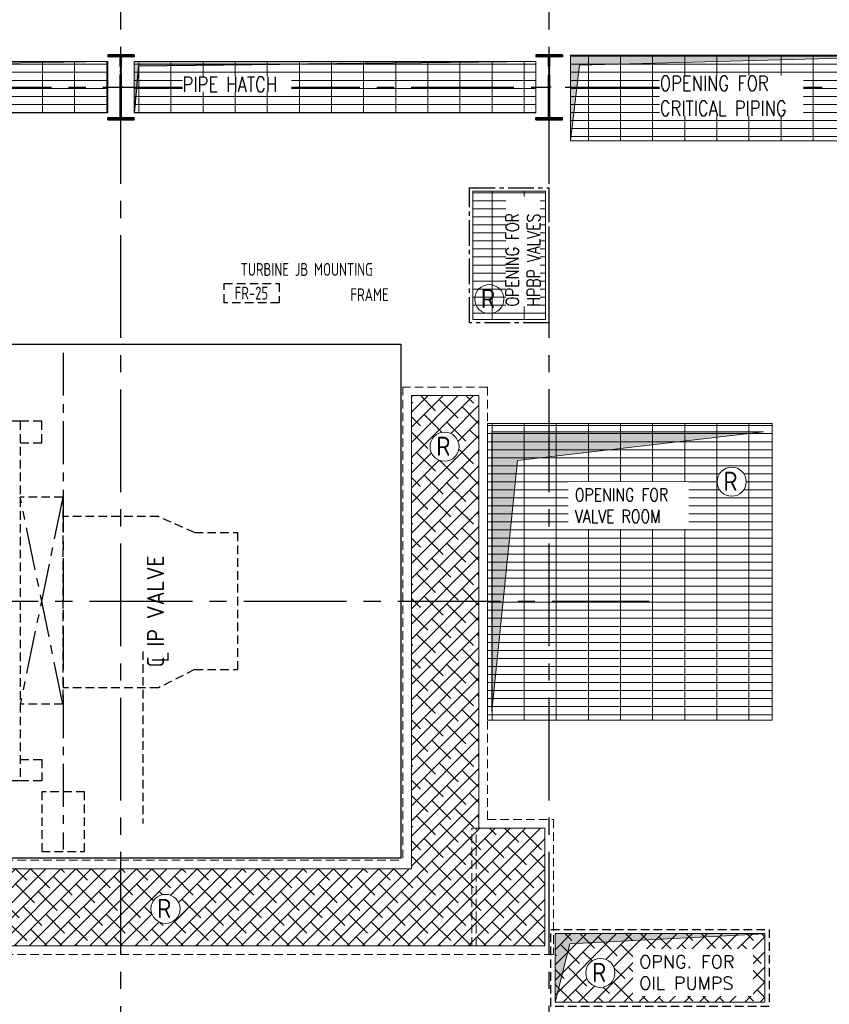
# Model space of a CAD drawing. Extents: x -287416 to 4934791, y -504132 to 1826789.
# Tile 160 of 256: x 501968 to 520876, y 167424 to 190417. Entities that reach past the tile are written whole.
import ezdxf
from ezdxf.enums import TextEntityAlignment as Align

# ---------------------------------------------------------------- set-up
doc = ezdxf.new("R2010")
doc.units = 0
doc.header["$LTSCALE"] = 800
doc.header["$MEASUREMENT"] = 0
for name, pattern in [('( Hidden )', [0.375, 0.25, -0.125]), ('CENTER', [2, 1.25, -0.25, 0.25, -0.25]), ('CENTER2', [1.125, 0.75, -0.125, 0.125, -0.125]), ('HIDDEN', [0.375, 0.25, -0.125])]:
    doc.linetypes.add(name, pattern=pattern)
doc.layers.get('0').update_dxf_attribs({"linetype": 'CONTINUOUS'})
for name, color, linetype in [('0-7-COL', 2, 'CENTER'), ('CL', 2, 'CENTER2'), ('COL', 1, 'CENTER'), ('GRID', 8, 'CENTER'), ('HATCH', 9, 'CONTINUOUS'), ('I', 4, 'CONTINUOUS'), ('LOGO', 7, 'CONTINUOUS'), ('M_BASE', 4, 'CONTINUOUS'), ('MECH_EQ', 251, 'HIDDEN'), ('STR', 2, 'CONTINUOUS'), ('TG', 2, 'CONTINUOUS')]:
    doc.layers.add(name, color=color, linetype=linetype)
for name, color, linetype, lineweight in [('A-CHEQUERED PLATE HATCH', 254, 'CONTINUOUS', 5), ('A-REMOVABLE GRATING', 252, 'CONTINUOUS', 9), ('DIM', 4, 'CONTINUOUS', 15), ('Opening', 30, 'CONTINUOUS', 15), ('PIPE OPENING HATCH', 7, 'CONTINUOUS', 13), ('T', 3, 'CONTINUOUS', 15), ('TEXT', 3, 'CONTINUOUS', 15)]:
    doc.layers.add(name, color=color, linetype=linetype, lineweight=lineweight)
doc.styles.add('ROAMNS', font='ROMANS.shx')
doc.styles.add('ROMANS', font='ISO9.shx', dxfattribs={"width": 0.8})
doc.styles.add('S3', font='ROMANS1.SHX', dxfattribs={"width": 0.8})
doc.styles.add('VER', font='ISO9.SHX')

# ---------------------------------------------------------------- blocks, each defined once
blk = doc.blocks.new('A$C48B609D5')
at = {"linetype": 'HIDDEN'}
for p, q in [((12335, 5000), (12335, -6050)), ((14310, 5000), (12335, 5000)), ((14310, 5000), (14310, -5100)), ((14310, -5100), (15850, -5100)), ((15850, -5100), (15850, -8250)), ((13945, -8050), (13945, -5300)), ((14045, -8050), (14045, -5300)), ((-5064, -6050), (12335, -6050)), ((-6567, -8250), (15850, -8250))]:
    blk.add_line(p, q, dxfattribs=at)
for p, q in [((12535, 4800), (12535, -6250)), ((14110, 4800), (12535, 4800)), ((14110, 4800), (14110, -5300)), ((13945, -5300), (15650, -5300)), ((15650, -5300), (15650, -8050)), ((-5180, -6250), (12535, -6250)), ((-6452, -8050), (15650, -8050))]:
    blk.add_line(p, q)
blk = doc.blocks.new('A$C1C927E47')
at = {"layer": 'COL'}
h = blk.add_hatch(dxfattribs=at)
h.set_pattern_fill('ANSI31', color=256, scale=100, style=0)
h.paths.add_polyline_path([(16, 0), (0, 0), (0, -710), (16, -710)])
h.paths.add_polyline_path([(16, 710), (0, 710), (0, 0), (16, 0)])
h.paths.add_polyline_path([(0, 710), (-16, 710), (-16, 0), (0, 0)])
h.paths.add_polyline_path([(0, 0), (-16, 0), (-16, -710), (0, -710)])
h.paths.add_polyline_path([(-310, -710), (-310, -760), (0, -760), (0, -710)])
h.paths.add_polyline_path([(310, -760), (310, -710), (0, -710), (0, -760)])
h.paths.add_polyline_path([(310, 710), (310, 760), (0, 760), (0, 710)])
h.paths.add_polyline_path([(-310, 760), (-310, 710), (0, 710), (0, 760)])
for p, q in [((310, 760), (-310, 760)), ((-310, 760), (-310, 710)), ((310, 710), (-310, 710)), ((-16, -710), (-16, 710)), ((16, -710), (16, 710)), ((310, 760), (310, 710)), ((-310, -710), (310, -710)), ((-310, -760), (-310, -710)), ((-310, -760), (310, -760)), ((310, -760), (310, -710))]:
    blk.add_line(p, q, dxfattribs=at)
at = {"layer": 'COL', "color": 2}
for p, q in [((0, -792), (0, 792)), ((44, 0), (-44, 0)), ((44, 0), (-44, 0))]:
    blk.add_line(p, q, dxfattribs=at)
blk = doc.blocks.new('A$C5C3352FF')
at = {"layer": 'TG', "flags": 128}
blk.add_lwpolyline([(12285, 6000), (12285, -6000), (-5035, -6000), (-6185, -4000), (-19340, -4000), (-19340, 4000), (-6185, 4000), (-5035, 6000)], close=True, dxfattribs=at)

msp = doc.modelspace()

# ---------------------------------------------------------------- hatches: boundary and pattern name
at = {"layer": 'A-CHEQUERED PLATE HATCH', "linetype": 'Continuous'}
h = msp.add_hatch(dxfattribs=at)
h.set_pattern_fill('ANSI38', color=256, scale=2000, angle=180, style=0)
h.paths.add_polyline_path([(479443.3, 172589.2), (492253.7, 172589.2), (493403.7, 170589.2), (511118.3, 170589.2), (511118.3, 181639.2), (512693.3, 181639.2), (512693.3, 171539.2), (514233.3, 171539.2), (514233.3, 168789.2), (492131.6, 168789.2), (490981.6, 170789.2), (479443.3, 170789.2)])
edge = h.paths.add_edge_path(flags=16)
edge.add_arc((485855.2, 171699.8), 339.7, 0, 360)
edge = h.paths.add_edge_path(flags=16)
edge.add_arc((505373.1, 169651.8), 339.7, 0, 360)
edge = h.paths.add_edge_path(flags=16)
edge.add_arc((511891.2, 180445.8), 339.7, 0, 360)
h = msp.add_hatch(dxfattribs=at)
h.set_pattern_fill('ANSI38', color=256, scale=2000, angle=180, style=0)
edge = h.paths.add_edge_path()
edge.add_arc((505373.1, 169651.8), 339.7, 295.63771, 604.36229)
edge.add_line((505226.1, 169345.5), (504837.9, 169345.5))
edge.add_line((504837.9, 169345.5), (504837.9, 170029.9))
edge.add_line((504837.9, 170029.9), (505869.6, 170029.9))
edge.add_line((505869.6, 170029.9), (505869.6, 169345.5))
edge.add_line((505869.6, 169345.5), (505520.1, 169345.5))
h = msp.add_hatch(dxfattribs=at)
h.set_pattern_fill('ANSI38', color=256, scale=2000, angle=180, style=0)
edge = h.paths.add_edge_path()
edge.add_arc((515530.3, 168157.2), 339.7, 0, 360)
h.paths.add_polyline_path([(514473.3, 169074.2), (514473.3, 167474.2), (519373.3, 167474.2), (519373.3, 169074.2)])
at = {"layer": 'A-REMOVABLE GRATING'}
h = msp.add_hatch(dxfattribs=at)
h.set_pattern_fill('GRATE', color=256, scale=6000, style=0)
h.paths.add_polyline_path([(514833.3, 189591.2), (523833.3, 189589.2), (523833.3, 187588.9), (514833.3, 187588.9)])
h = msp.add_hatch(dxfattribs=at)
h.set_pattern_fill('GRATE', color=256, scale=6000, style=0)
h.paths.add_polyline_path([(504023.4, 189439.3), (494643.4, 189439.3), (494643.4, 188239.3), (504023.4, 188239.3)])
h = msp.add_hatch(dxfattribs=at)
h.set_pattern_fill('GRATE', color=256, scale=6000, style=0)
h.paths.add_polyline_path([(514023.4, 189439.3), (504643.4, 189439.3), (504643.4, 188239.3), (514023.4, 188239.3)])
h = msp.add_hatch(dxfattribs=at)
h.set_pattern_fill('GRATE', color=256, scale=6000, style=0)
h.paths.add_polyline_path([(512551.2, 186414.1), (514251.2, 186414.1), (514251.2, 183414.1), (512551.2, 183414.1)])
h = msp.add_hatch(dxfattribs=at)
h.set_pattern_fill('GRATE', color=256, scale=6000, style=0)
edge = h.paths.add_edge_path(flags=16)
edge.add_arc((512815, 183732.9), 200, 0, 360)
h.paths.add_polyline_path([(513737.9, 183414.1), (512551.2, 183414.1), (512551.2, 184600.8)])
h = msp.add_hatch(dxfattribs=at)
h.set_pattern_fill('GRATE', color=256, scale=6000, style=0)
edge = h.paths.add_edge_path()
edge.add_line((519543.3, 174059.2), (512893.3, 174059.2))
edge.add_line((512893.3, 174059.2), (512893.3, 180989.2))
edge.add_line((512893.3, 180989.2), (519543.3, 180989.2))
edge.add_line((519543.3, 180989.2), (519543.3, 174059.2))
h.paths.add_polyline_path([(518936.4, 179627.2, 1), (518256.9, 179627.2, 1)], flags=16)
at = {"layer": 'HATCH'}
h = msp.add_hatch(color=5, dxfattribs=at)
h.dxf.hatch_style = 1
h.paths.add_polyline_path([(519343.3, 180789.2), (512993.3, 180789.2), (512993.3, 174259.2), (513591.1, 180121.6)])
at = {"layer": 'Opening'}
h = msp.add_hatch(color=5, dxfattribs=at)
h.dxf.hatch_style = 1
h.paths.add_polyline_path([(523833.3, 189589.2), (514833.3, 189591.2), (514833.3, 187588.9), (514833.3, 187588.9), (515041.3, 189354.8)])
h = msp.add_hatch(color=5, dxfattribs=at)
h.dxf.hatch_style = 1
h.paths.add_polyline_path([(519373.3, 169072.1), (519373.3, 169074.2), (514473.3, 169074.2), (514473.3, 167474.2), (514818.7, 168835)])
at = {"layer": 'PIPE OPENING HATCH'}
h = msp.add_hatch(color=5, dxfattribs=at)
h.dxf.hatch_style = 1
h.paths.add_polyline_path([(504023.4, 189439.3), (494643.4, 189439.3), (494643.4, 188239.3), (494790.7, 189297.5)])
h = msp.add_hatch(color=5, dxfattribs=at)
h.dxf.hatch_style = 1
h.paths.add_polyline_path([(514010.8, 189439.3), (504643.4, 189439.3), (504643.4, 188239.3), (504742.8, 189328.9)])

# ---------------------------------------------------------------- linework, layer by layer
at = {"layer": '0-7-COL', "linetype": 'CENTER2', "ltscale": 4}
msp.add_line((471200.8, 176839.2), (516668.1, 176839.2), dxfattribs=at)
at = {"layer": 'A-CHEQUERED PLATE HATCH', "linetype": 'Continuous'}
msp.add_lwpolyline([(479443.3, 172589.2), (492253.7, 172589.2), (493403.7, 170589.2), (511118.3, 170589.2), (511118.3, 181639.2), (512693.3, 181639.2), (512693.3, 171539.2), (514233.3, 171539.2), (514233.3, 168789.2), (492131.6, 168789.2), (490981.6, 170789.2), (479443.3, 170789.2), (479443.3, 172589.2)], dxfattribs=at)
msp.add_lwpolyline([(514473.3, 169074.2), (519373.3, 169074.2), (519373.3, 167474.2), (514473.3, 167474.2)], close=True, dxfattribs=at)
at = {"layer": 'CL'}
msp.add_lwpolyline([(512476.2, 186489.1), (514326.2, 186489.1), (514326.2, 183339.1), (512476.2, 183339.1)], close=True, dxfattribs=at)
at = {"layer": 'DIM'}
msp.add_lwpolyline([(512551.2, 186414.1), (514251.2, 186414.1), (514251.2, 183414.1), (512551.2, 183414.1)], close=True, dxfattribs=at)
for centre in [(512935.3, 183892.6), (511891.2, 180445.8), (518596.6, 179627.2), (505373.1, 169651.8), (515530.3, 168157.2)]:
    msp.add_circle(centre, 339.7, dxfattribs=at)
at = {"layer": 'GRID', "linetype": 'CENTER2', "ltscale": 4}
for p, q in [((504333.3, 157784.7), (504333.3, 202923.8)), ((514333.3, 157785.1), (514333.3, 202923.8)), ((457111.3, 188839.2), (559833.3, 188839.2))]:
    msp.add_line(p, q, dxfattribs=at)
at = {"layer": 'GRID'}
for p, q in [((502983.6, 182639.1), (502983.6, 171039.2)), ((502975.6, 174436.1), (501982.6, 179269.8)), ((502975.6, 179269.8), (501982.6, 174436.1))]:
    msp.add_line(p, q, dxfattribs=at)
at = {"layer": 'I', "linetype": 'HIDDEN'}
for p, q in [((503483.6, 172389.2), (502483.6, 172389.2)), ((502483.6, 172389.2), (502483.6, 170989.2)), ((503483.6, 170989.2), (503483.6, 172389.2)), ((502483.6, 170989.2), (503483.6, 170989.2))]:
    msp.add_line(p, q, dxfattribs=at)
at = {"layer": 'M_BASE', "linetype": 'HIDDEN'}
msp.add_lwpolyline([(514373.3, 169174.2), (519473.3, 169174.2), (519473.3, 167374.2), (514373.3, 167374.2)], close=True, dxfattribs=at)
at = {"layer": 'MECH_EQ', "linetype": '( Hidden )'}
for p, q in [((501982.6, 181039.2), (495582.6, 181039.2)), ((501982.6, 181039.2), (501982.6, 172639.2)), ((502975.6, 179269.8), (501982.6, 179269.8)), ((502975.6, 179269.8), (502975.6, 174436.1)), ((505208.4, 178811.8), (502975.6, 178811.8)), ((506052.6, 178439.2), (505208.4, 178811.8)), ((506052.6, 178439.2), (507052.6, 178439.2)), ((507052.6, 178439.2), (507052.6, 175239.2)), ((504847.8, 175666.1), (504847.8, 171647.6)), ((506052.6, 175239.2), (505208.4, 174814.5)), ((506052.6, 175239.2), (507052.6, 175239.2)), ((505208.4, 174814.5), (502975.6, 174814.5)), ((502975.6, 174436.1), (501982.6, 174436.1)), ((501982.6, 172639.2), (495582.6, 172639.2))]:
    msp.add_line(p, q, dxfattribs=at)
msp.add_lwpolyline([(506740.1, 184258.1), (508029, 184258.1), (508029, 183806.5), (506740.1, 183806.5)], close=True, dxfattribs=at)
for points in [[(501982.6, 180539.2), (502482.6, 180539.2), (502482.6, 181039.2), (501982.6, 181039.2)], [(501982.6, 173139.2), (502482.6, 173139.2), (502482.6, 172639.2), (501982.6, 172639.2)]]:
    msp.add_lwpolyline(points, dxfattribs=at)
at = {"layer": 'Opening', "color": 5}
for p, q in [((512993.3, 180789.2), (512993.3, 174259.2)), ((512993.3, 180789.2), (519343.3, 180789.2)), ((519343.3, 180789.2), (513591.1, 180121.6)), ((513591.1, 180121.6), (512993.3, 174259.2))]:
    msp.add_line(p, q, dxfattribs=at)
at = {"layer": 'Opening'}
for p, q in [((514818.7, 168835), (519373.3, 169072.1)), ((514473.3, 167474.2), (514818.7, 168835))]:
    msp.add_line(p, q, dxfattribs=at)
for points in [[(514833.3, 189591.2), (523833.3, 189589.2), (523833.3, 187588.9), (514833.3, 187588.9)], [(512551.2, 186414.1), (514251.2, 186414.1), (514251.2, 183414.1), (512551.2, 183414.1)], [(514473.3, 169074.2), (519373.3, 169074.2), (519373.3, 167474.2), (514473.3, 167474.2)]]:
    msp.add_lwpolyline(points, close=True, dxfattribs=at)
for points in [[(523833.3, 189589.2), (515041.3, 189354.8), (514833.3, 187588.4)], [(519543.3, 174059.2), (512893.3, 174059.2), (512893.3, 180989.2), (519543.3, 180989.2), (519543.3, 174059.2)]]:
    msp.add_lwpolyline(points, dxfattribs=at)
at = {"layer": 'PIPE OPENING HATCH', "color": 1}
msp.add_line((494790.7, 189297.5), (504023.4, 189439.3), dxfattribs=at)
for points in [[(494643.4, 189439.3), (504023.4, 189439.3), (504023.4, 188239.3), (494643.4, 188239.3)], [(504643.4, 189439.3), (514023.4, 189439.3), (514023.4, 188239.3), (504643.4, 188239.3)]]:
    msp.add_lwpolyline(points, close=True, dxfattribs=at)
at = {"layer": 'PIPE OPENING HATCH', "color": 1, "lineweight": -2}
msp.add_lwpolyline([(514010.8, 189439.3), (504742.8, 189328.9), (504643.4, 188239.3)], dxfattribs=at)

# ---------------------------------------------------------------- block references
at = {"layer": 'DIM'}
for name in ['A$C5C3352FF', 'A$C48B609D5']:
    msp.add_blockref(name, (498583.3, 176839.2), dxfattribs=at)
at = {"layer": 'HATCH'}
for p in [(504333.3, 188839.2), (514333.3, 188839.2)]:
    msp.add_blockref('A$C1C927E47', p, dxfattribs=at)

# ---------------------------------------------------------------- texts
at = {"layer": 'LOGO', "style": 'ROMANS'}
for s, p in [('C IP VALVE', (505139.3, 175289.9)), ('L', (505251.4, 175407.7))]:
    msp.add_text(s, height=400, rotation=90, dxfattribs=at).set_placement(p, align=Align.MIDDLE_LEFT)
at = {"layer": 'STR', "color": 4, "insert": (468731.1, 179359.7), "char_height": 400, "width": 3040.312, "attachment_point": 1, "style": 'VER'}
msp.add_mtext('\\pi-108.42;UNLOADING \\P\\pi958.25;BAY', dxfattribs=at)
at = {"layer": 'TEXT', "style": 'ROMANS', "width": 0.8}
for s, p in [('TURBINE JB MOUNTING', (508674.1, 184585.8)), ('FR-25', (507379.7, 184032.5)), ('FRAME', (510139.7, 183994.8))]:
    msp.add_text(s, height=300, dxfattribs=at).set_placement(p, align=Align.MIDDLE)
at = {"layer": 'TEXT', "style": 'ROMANS'}
for p in [(512741.4, 183681.4), (511697.3, 180234.5), (518402.8, 179416), (505179.3, 169440.6), (515336.4, 167946)]:
    msp.add_text('R', height=445.3, dxfattribs=at).set_placement(p)
at = {"layer": 'TEXT', "insert": (104145.1, 176163.4), "char_height": 450, "width": 25083.616, "attachment_point": 1, "style": 'ROMANS'}
msp.add_mtext('\\pi-450,l450;{\\Fromans|c0;1. ALL DIMENSIONS ARE IN MM & ELEVATIONS IN METERS UNLESS STATED OTHERWISE. \\P\\pi-900,l900;2. ALL ELEVATIONS ARE WITH RESPECT TO TG HALL 0.0M WHICH CORRESPONDS TO    RL(+)219.0M  \\P3. ALL CIVIL DETAILS SUCH AS DOORS/WALLS/CLADDINGS/OPENINGS/TOILETS/ STAIRCASES/LIFT ETC. ARE INDICATIVE ONLY & FOR EXACT DETAILS REFER CIVIL/ARCHITECTURE DRAWINGS. \\P4. CIVIL TO PROVIDE 2NOs. EPS (TOS) 250MM WIDEx13800MM LONG FOR HPH-5, 250MM WIDEx16300MM LONG FOR HPH-6 FOR MOVEMENT OF HP.HEATERS AS PER LOCATION SHOWN IN THE DWG. }', dxfattribs=at)

# ---------------------------------------------------------------- next in the draw order: texts
at = {"layer": 'T', "char_height": 350, "attachment_point": 1, "style": 'S3', "bg_fill": 3, "box_fill_scale": 1, "bg_fill_color": 256, "bg_fill_transparency": 0}
for s, insert, width in [('PIPE HATCH', (505772.9, 189082.5), 2543.153), ('OPENING FOR CRITICAL PIPING', (516917.7, 189107.2), 3355.612)]:
    msp.add_mtext(s, dxfattribs=dict(at, insert=insert, width=width))
at = {"layer": 'T', "insert": (513322.1, 183719.9), "char_height": 300, "width": 2566.956, "attachment_point": 1, "rotation": 90, "style": 'S3', "bg_fill": 3, "box_fill_scale": 1, "bg_fill_color": 256, "bg_fill_transparency": 0}
msp.add_mtext('OPENING FOR HPBP VALVES ', dxfattribs=at)
at = {"layer": 'TEXT', "char_height": 300, "width": 2506.149, "attachment_point": 1, "style": 'ROAMNS', "bg_fill": 3, "box_fill_scale": 1.5, "bg_fill_color": 256, "bg_fill_transparency": 0}
for s, insert in [('{\\W0.8;OPENING FOR VALVE ROOM}', (514933.8, 179470.5)), ('OPNG. FOR OIL PUMPS', (516438, 168567.1))]:
    msp.add_mtext(s, dxfattribs=dict(at, insert=insert))

# ---------------------------------------------------------------- next in the draw order: texts
at = {"layer": 'TEXT', "insert": (50083.4, 179340), "char_height": 450, "width": 8892.585, "attachment_point": 1, "style": 'ROMANS'}
msp.add_mtext('\\pi229.15;COLUMNS TO BE RAISED UPTO \\P\\pi1437.7;33.0M FOR PROVIDING \\P\\pi417.72;SUPPORTING STRUCTURE FOR  \\P\\pi512.01;CRITICAL PIPING AND POWER \\P\\pi2629.1;CYCLE PIPING', dxfattribs=at)

doc.saveas('drawing.dxf')
